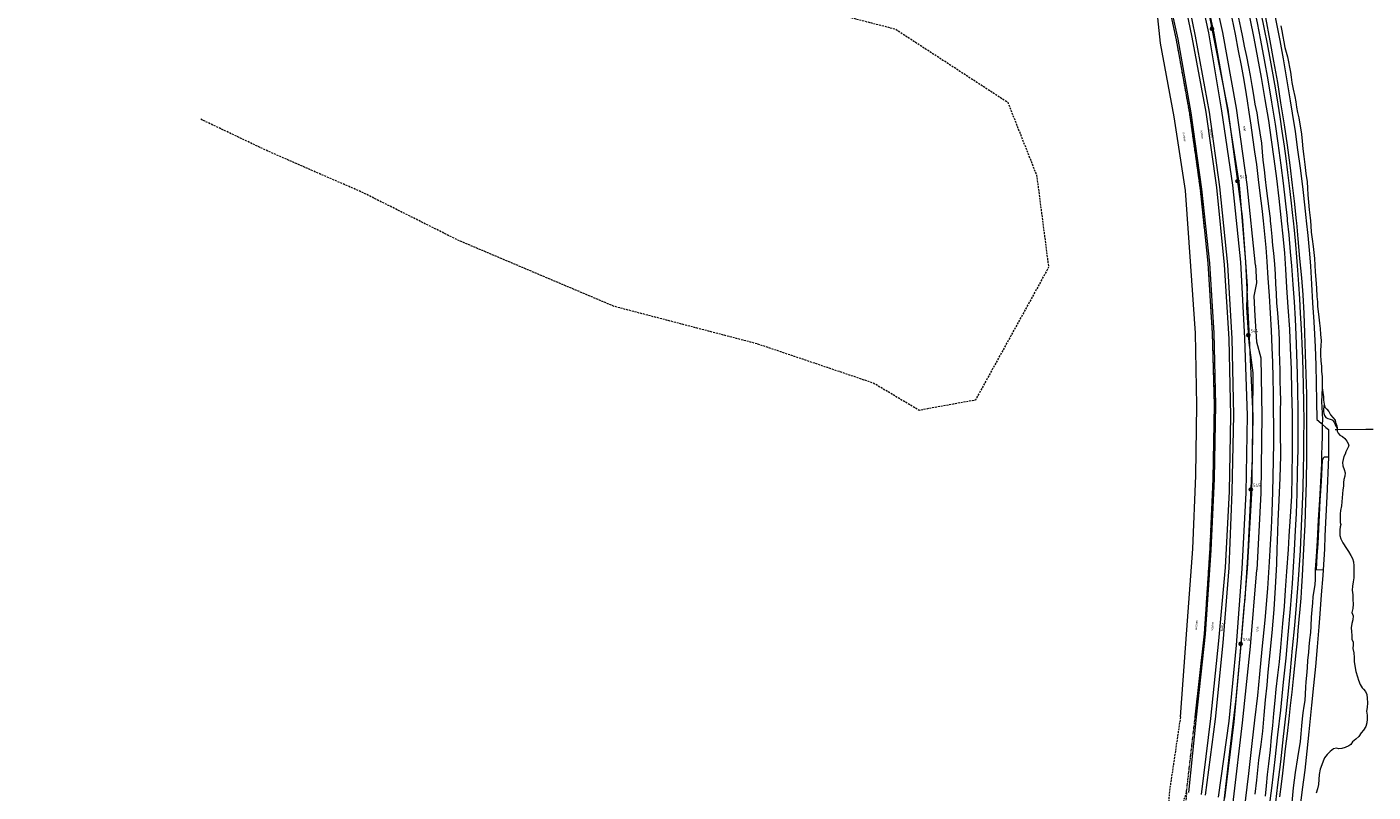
# Model space of a CAD drawing. Header units: metres. Extents: x 69428 to 72581, y 405279 to 408746.
# Tile 6 of 39: x 71582 to 72453, y 405881 to 406375. Entities that reach past the tile are written whole.
import ezdxf
from ezdxf.enums import TextEntityAlignment as Align

# ---------------------------------------------------------------- set-up
doc = ezdxf.new("R2010")
doc.units = ezdxf.units.M
for name, pattern in [('DASHDOT', [1, 0.5, -0.25, 0, -0.25]), ('HIDDEN', [0.375, 0.25, -0.125]), ('PHANTOM2', [1.25, 0.625, -0.125, 0.125, -0.125, 0.125, -0.125])]:
    doc.linetypes.add(name, pattern=pattern)
for name, color, linetype, lineweight in [('BS-BINNENKRUINLIJN-KPN', 253, 'CONTINUOUS', 0), ('BS-BINNENTEENLIJN-KPN', 253, 'CONTINUOUS', 0), ('BS-Dijkpaal', 2, 'CONTINUOUS', 25), ('BS-Dijkpaal @ 0.5', 2, 'CONTINUOUS', 25), ('BS-Dijkpaal @ 1', 2, 'CONTINUOUS', 25), ('BS-Dijkpaalnr', 6, 'CONTINUOUS', 25), ('BS-KANT-KREUKELBERM', 35, 'PHANTOM2', 0), ('BS-KANT-VERHARDING', 253, 'CONTINUOUS', 0), ('BS-KRUINLIJN', 253, 'CONTINUOUS', 0), ('BS-OVERIG-KPN', 253, 'CONTINUOUS', 0), ('BS-OVERIGE-TEKSTEN', 253, 'CONTINUOUS', 0), ('BS-PERKOENRIJ-MET-BETONBAND', 213, 'DASHDOT', 0), ('BS-RASTER', 253, 'RASTER', 0), ('BS-SCHEIDINGSL-TALUDBEKL-ONZB', 253, 'CONTINUOUS', 0), ('BS-SCHEIDINGSLIJN-TALUDBEKL', 253, 'CONTINUOUS', 0), ('BS-STORTSTEENLIJN', 253, 'CONTINUOUS', 0), ('BS-TUSSENBERM', 253, 'CONTINUOUS', 0), ('BS-WATERLIJN-KPN', 253, 'CONTINUOUS', 0), ('BS-ZANDLIJN', 2, 'HIDDEN', 20), ('THEORETISCHE_NULLIJN', 1, 'CONTINUOUS', 0)]:
    doc.layers.add(name, color=color, linetype=linetype, lineweight=lineweight)
doc.styles.add('ISO', font='ISO')
doc.linetypes.add('RASTER', pattern='A,3,-2,[200,RASTER,S=0.75,R=0,X=0,Y=0],-2,3', length=10)

# ---------------------------------------------------------------- blocks, each defined once
blk = doc.blocks.new('132')
at = {"layer": 'BS-Dijkpaal'}
h = blk.add_hatch(color=256, dxfattribs=at)
h.paths.add_polyline_path([(0, 0), (0, 1, 0.414214), (-1, 0)])
h.paths.add_polyline_path([(1, 0), (0, 0), (0, -1, 0.414214)])
for p, q in [((-1, 0), (1, 0)), ((0, -1), (0, 1))]:
    blk.add_line(p, q, dxfattribs=at)
blk.add_circle((0, 0), 1, dxfattribs=at)
blk = doc.blocks.new('*U98')
at = {"layer": 'BS-Dijkpaal @ 0.5', "xscale": 0.5, "yscale": 0.5, "zscale": 0.5}
blk.add_blockref('132', (72348.595, 406374.209), dxfattribs=at)
at = {"layer": 'BS-Dijkpaal @ 1'}
blk.add_blockref('132', (72348.595, 406374.209), dxfattribs=at)
blk = doc.blocks.new('*U103')
at = {"layer": 'BS-Dijkpaal @ 0.5', "xscale": 0.5, "yscale": 0.5, "zscale": 0.5}
blk.add_blockref('132', (72367.242, 405976.401), dxfattribs=at)
at = {"layer": 'BS-Dijkpaal @ 1'}
blk.add_blockref('132', (72367.242, 405976.401), dxfattribs=at)
blk = doc.blocks.new('*U104')
at = {"layer": 'BS-Dijkpaal @ 0.5', "xscale": 0.5, "yscale": 0.5, "zscale": 0.5}
blk.add_blockref('132', (72373.756, 406076.174), dxfattribs=at)
at = {"layer": 'BS-Dijkpaal @ 1'}
blk.add_blockref('132', (72373.756, 406076.174), dxfattribs=at)
blk = doc.blocks.new('*U105')
at = {"layer": 'BS-Dijkpaal @ 0.5', "xscale": 0.5, "yscale": 0.5, "zscale": 0.5}
blk.add_blockref('132', (72372.216, 406175.988), dxfattribs=at)
at = {"layer": 'BS-Dijkpaal @ 1'}
blk.add_blockref('132', (72372.216, 406175.988), dxfattribs=at)
blk = doc.blocks.new('*U106')
at = {"layer": 'BS-Dijkpaal @ 0.5', "xscale": 0.5, "yscale": 0.5, "zscale": 0.5}
blk.add_blockref('132', (72365.18, 406275.64), dxfattribs=at)
at = {"layer": 'BS-Dijkpaal @ 1'}
blk.add_blockref('132', (72365.18, 406275.64), dxfattribs=at)

msp = doc.modelspace()

# ---------------------------------------------------------------- linework, layer by layer
at = {"layer": 'BS-BINNENKRUINLIJN-KPN'}
for points in [[(72373.611, 406423.335), (72376.735, 406411.855), (72379.364, 406399.323), (72383.267, 406381.565), (72386.114, 406366.343), (72388.505, 406353.247), (72391.061, 406339.4), (72393.087, 406326.326), (72395.312, 406311.95), (72397.294, 406298.997), (72399.035, 406285.908), (72400.561, 406272.993), (72401.746, 406262.573), (72403.094, 406250)], [(72365.718, 406381.037), (72367.157, 406375.007), (72368.396, 406368.833), (72369.55, 406362.832), (72370.915, 406356.274), (72372.267, 406349.626), (72373.384, 406343.892), (72374.462, 406337.492), (72375.477, 406331.261), (72376.468, 406325.442), (72377.601, 406319.702), (72378.602, 406313.481), (72379.621, 406306.898), (72380.594, 406300.214), (72381.133, 406294.648), (72381.545, 406289.191), (72382.396, 406282.85), (72383.154, 406276.59), (72383.794, 406271.025), (72384.483, 406264.395), (72385.335, 406257.663), (72386.221, 406251.463), (72386.352, 406250)], [(72386.352, 406250), (72386.681, 406246.31), (72387.373, 406239.72), (72387.906, 406234.012), (72388.403, 406229.1), (72389.037, 406221.903), (72389.589, 406215.429), (72389.686, 406209.123), (72390.078, 406203.022), (72390.495, 406196.737), (72390.933, 406190.37), (72391.479, 406184.223), (72391.809, 406178.221), (72392.058, 406172.268), (72392.209, 406165.045), (72392.405, 406159.733), (72392.558, 406152.963), (72392.629, 406146.67), (72392.815, 406139.883), (72392.903, 406134.016), (72392.81, 406126.766), (72392.742, 406114.047), (72392.93, 406097.871), (72392.444, 406083.728), (72391.884, 406069.262), (72391.266, 406055.744), (72390.773, 406042.831), (72390.638, 406037.984)], [(72403.094, 406250), (72403.232, 406248.713), (72404.174, 406238.254), (72405.363, 406225.493), (72406.533, 406213.093), (72407.333, 406202.043), (72408.04, 406190.064), (72408.597, 406177.577), (72409.048, 406163.821), (72409.311, 406150.766), (72409.763, 406137.802), (72409.811, 406123.482), (72409.787, 406110.048), (72409.837, 406097.328), (72409.542, 406080.659), (72409.059, 406068.062), (72408.632, 406053.471), (72408.014, 406041.661), (72407.67, 406033.576)], [(72390.638, 406037.984), (72390.421, 406027.883), (72389.603, 406012.889), (72388.682, 405998.604), (72387.454, 405983.589), (72385.747, 405966.472), (72384.804, 405957.956), (72384.127, 405949.657), (72383.121, 405940.161), (72382.291, 405930.188), (72381.254, 405919.983), (72380.182, 405911.365), (72378.798, 405901.213), (72377.539, 405888.213), (72376.372, 405879.175)], [(72407.67, 406033.576), (72406.972, 406020.359), (72406.573, 406013.73), (72406.101, 406005.932), (72405.443, 405998.81), (72404.841, 405992.076), (72404.299, 405985.062), (72403.719, 405978.371), (72402.829, 405970.627), (72401.939, 405962.162), (72401.115, 405953.804), (72400.271, 405945.155), (72399.216, 405936.571), (72398.361, 405927.942), (72397.347, 405918.453), (72396.083, 405908.532), (72395.18, 405900.501), (72394.242, 405892.798), (72393.435, 405885.694), (72392.402, 405877.357)]]:
    msp.add_lwpolyline(points, dxfattribs=at)
at = {"layer": 'BS-BINNENTEENLIJN-KPN'}
for points in [[(72364.065, 406422.261), (72367.556, 406407.299), (72370.438, 406394.52), (72373.231, 406380.804), (72375.658, 406368.139), (72378.192, 406355.376), (72380.398, 406342.739), (72382.926, 406328.328), (72385.156, 406314.768), (72387.034, 406302.395), (72388.747, 406290.022), (72390.336, 406277.428), (72391.831, 406264.413), (72393.201, 406252.128), (72393.434, 406250)], [(72393.434, 406250), (72394.523, 406240.042), (72395.536, 406229.004), (72396.249, 406218.661), (72396.96, 406206.896), (72397.724, 406194.135), (72398.727, 406179.966), (72399.244, 406167.517), (72399.976, 406154.114), (72400.202, 406139.581), (72400.442, 406125.022), (72400.464, 406113.789), (72400.521, 406100.4), (72400.306, 406085.223), (72400.062, 406071.854), (72399.259, 406058.722), (72398.326, 406046.058), (72397.862, 406037.352)], [(72419.856, 406141.942), (72419.539, 406132.997), (72419.651, 406129.466), (72419.884, 406125.514), (72420.111, 406121.199), (72420.024, 406118.408)], [(72420.024, 406118.408), (72419.904, 406115.162), (72419.862, 406110.357), (72419.795, 406104.801), (72419.53, 406098.343), (72419.426, 406092.999), (72418.813, 406081.226), (72418.138, 406069.507), (72417.446, 406056.519), (72416.727, 406042.923), (72416.049, 406032.807)], [(72397.862, 406037.352), (72396.892, 406023.1), (72396.07, 406011.182), (72395.341, 406000.435), (72394.292, 405989.629), (72393.573, 405981.812), (72393.003, 405974.09), (72392.019, 405964.714), (72390.941, 405956.079), (72389.949, 405947.127), (72389.252, 405939.76), (72388.491, 405931.355), (72387.846, 405923.659), (72386.977, 405915.917), (72386.249, 405907.715), (72385.171, 405898.856), (72384.427, 405891.95), (72383.711, 405884.569), (72382.974, 405877.892)], [(72416.049, 406032.807), (72415.435, 406024.428), (72415.347, 406018.228), (72415.152, 406014.543), (72414.483, 406010.781), (72413.96, 406006.803), (72413.72, 406002.906), (72413.162, 405998.265), (72412.907, 405993.656), (72412.619, 405987.882), (72412.335, 405983.801), (72411.808, 405978.963), (72411.422, 405974.366), (72411.018, 405970.82), (72410.561, 405965.715), (72410.162, 405960.905), (72409.721, 405955.888), (72409.356, 405951.889), (72409.208, 405948.347), (72408.999, 405943.857), (72408.661, 405939.783), (72408.118, 405936.069), (72407.484, 405931.681), (72407.054, 405927.884), (72406.675, 405923.382), (72406.231, 405918.099), (72405.664, 405913.127), (72403.895, 405902.596), (72402.397, 405893.257), (72401.235, 405883.301), (72400.397, 405873.759)]]:
    msp.add_lwpolyline(points, dxfattribs=at)
at = {"layer": 'BS-KANT-KREUKELBERM', "ltscale": 3, "flags": 128}
msp.add_lwpolyline([(72332.251327, 405880.701528), (72337.774223, 405928.938905)], dxfattribs=at)
at = {"layer": 'BS-KANT-VERHARDING'}
for points in [[(72371.471979, 406273.440923), (72364.504681, 406322.863134), (72355.675805, 406371.714416), (72344.838717, 406420.525414), (72332.640272, 406467.705133), (72317.950145, 406516.535382), (72301.637942, 406563.321949), (72283.562675, 406610.003998), (72263.718836, 406655.715716), (72242.184368, 406700.684401)], [(72376.720393, 406221.228966), (72371.471979, 406273.440923)], [(72376.720393, 406221.228966), (72377.474797, 406209.810351), (72375.788781, 406201.28917), (72376.352051, 406188.469271), (72377.357636, 406171.720702), (72380.149009, 406161.27747), (72380.940943, 406124.118544), (72380.225993, 406073.872698), (72377.724482, 406024.300328)], [(72332.974816, 405626.839713), (72332.987428, 405627.141004), (72338.846943, 405676.327812), (72344.873817, 405727.029503), (72350.724658, 405776.137683), (72356.627614, 405826.08334), (72362.544814, 405875.607181), (72368.363339, 405925.383567), (72373.537838, 405974.585651), (72377.724482, 406024.300328)]]:
    msp.add_lwpolyline(points, dxfattribs=at)
at = {"layer": 'BS-KRUINLIJN'}
msp.add_lwpolyline([(72356.890179, 405876.611938), (72362.979973, 405925.919893), (72367.580538, 405975.729904), (72371.634594, 406024.795399), (72374.466459, 406073.499194), (72375.231919, 406123.876233), (72372.842935, 406174.168698), (72370.593472, 406223.478061), (72366.348564, 406273.188764), (72358.836929, 406321.597926), (72350.015846, 406371.315975), (72339.430679, 406419.432457), (72327.314166, 406467.304789), (72312.459289, 406514.96191), (72296.819866, 406563.325293), (72278.851837, 406608.03514), (72259.168858, 406653.571455), (72237.833154, 406698.741409), (72214.230625, 406742.094217), (72189.76905, 406786.037455), (72163.405719, 406826.87151), (72136.026636, 406868.819837), (72105.063883, 406908.72078)], dxfattribs=at)
at = {"layer": 'BS-OVERIG-KPN'}
for points in [[(72368.205, 406422.023), (72370.908, 406410.447), (72373.281, 406399.68), (72375.521, 406388.952), (72377.794, 406377.957), (72379.932, 406366.848), (72382.333, 406353.987), (72384.692, 406341.151), (72387.161, 406326.81), (72389.438, 406312.448), (72391.304, 406300.207), (72393.252, 406285.861), (72394.681, 406274.229), (72395.992, 406262.953), (72397.225, 406251.553), (72397.383, 406250)], [(72371.639, 406423.207), (72374.982, 406408.963), (72377.801, 406396.384), (72380.334, 406384.396), (72382.471, 406373.978), (72384.277, 406364.336), (72386.209, 406353.914), (72387.948, 406344.298), (72389.652, 406334.703), (72391.171, 406325.442), (72392.446, 406317.227), (72393.833, 406307.958), (72395.294, 406298.331), (72396.401, 406290.263), (72397.593, 406281.132), (72398.627, 406272.644), (72399.697, 406263.308), (72400.755, 406253.502), (72401.127, 406250)], [(72353.06, 406418.559), (72356.128, 406405.587), (72358.993, 406392.693), (72361.457, 406381.126), (72363.663, 406370.634), (72365.655, 406360), (72367.494, 406350.349), (72368.755, 406343.26), (72370.018, 406335.723), (72371.414, 406327.467), (72372.542, 406320.293), (72373.746, 406311.838), (72374.927, 406303.893), (72376.212, 406294.626), (72377.361, 406286.375), (72378.575, 406276.714), (72379.691, 406267.923), (72380.801, 406258.029), (72381.674, 406250)], [(72381.674, 406250), (72381.679, 406249.955), (72382.588, 406241.379), (72383.41, 406232.702), (72384.17, 406223.574), (72384.889, 406212.909), (72385.591, 406201.486), (72386.279, 406190.171), (72386.888, 406179.103), (72387.452, 406168.031), (72387.79, 406158.274), (72388.116, 406148.528), (72388.278, 406137.943), (72388.342, 406128.193), (72388.392, 406116.656), (72388.456, 406106.393), (72388.262, 406095.483), (72387.945, 406084.287), (72387.804, 406074.646), (72387.324, 406061.597)], [(72397.383, 406250), (72398.315, 406240.849), (72399.306, 406229.919), (72400.057, 406220.839), (72400.916, 406208.833), (72401.737, 406197.644), (72402.368, 406186.373), (72402.829, 406176.228), (72403.286, 406163.805), (72403.755, 406151.096), (72404.053, 406139.724), (72404.167, 406128.068), (72404.158, 406114.652), (72404.161, 406102.299), (72403.871, 406087.879), (72403.535, 406073.648), (72403.052, 406060.628), (72402.542, 406049.599), (72401.883, 406036.945)], [(72401.127, 406250), (72401.766, 406243.983), (72402.607, 406234.637), (72403.323, 406226.39), (72403.923, 406218.099), (72404.638, 406208.968), (72405.286, 406199.446), (72405.791, 406190.319), (72406.351, 406180.01), (72406.758, 406170.599), (72407.167, 406160.905), (72407.383, 406152.534), (72407.586, 406143.988), (72407.876, 406132.018), (72407.992, 406120.346), (72407.935, 406109.142), (72407.85, 406099.127), (72407.66, 406089.106), (72407.392, 406077.353), (72406.988, 406066.569), (72406.615, 406057.456), (72406.127, 406047.261), (72405.633, 406036.747)], [(72421.226, 406131.313), (72420.8, 406128.091), (72420.902, 406126.59), (72421.083, 406125.367), (72421.485, 406124.105), (72422.298, 406122.809), (72423.597, 406122.104), (72425.178, 406121.741), (72426.333, 406121.221), (72427.08, 406120.633), (72427.865, 406119.254), (72428.55, 406117.691), (72429.697, 406115.849)], [(72423.939, 406097.208), (72422.04, 406097.168), (72421.327, 406097.023), (72420.724, 406096.692), (72419.956, 406095.246), (72419.267, 406081.677), (72418.489, 406069.129), (72417.74, 406054.988), (72417.067, 406041.335), (72416.462, 406033.262)], [(72387.324, 406061.597), (72386.855, 406051.11), (72386.289, 406040.54)], [(72386.289, 406040.54), (72385.666, 406029.303), (72384.495, 406012.212), (72382.767, 405991.647), (72381.006, 405972.857), (72379.432, 405956.667), (72378.002, 405942.929), (72376.157, 405926.897), (72374.408, 405911.873), (72372.25, 405892.528), (72369.221, 405867.635)], [(72401.883, 406036.945), (72400.526, 406015.404), (72399.204, 405998.919), (72397.73, 405982.236), (72396.331, 405967.176), (72394.809, 405951.607), (72392.879, 405933.396), (72391.032, 405917.421), (72389.263, 405901.49), (72387.377, 405884.756), (72385.32, 405868.149)], [(72405.633, 406036.747), (72404.457, 406017.924), (72403.147, 406001.489), (72402.037, 405988.247), (72400.625, 405973.544), (72399.249, 405958.975), (72397.937, 405945.677), (72396.38, 405931.389), (72394.716, 405916.418), (72392.914, 405900.096), (72391.147, 405885.262), (72389.098, 405868.444)], [(72416.462, 406033.262), (72415.99, 406024.472), (72420.518, 406024.294)]]:
    msp.add_lwpolyline(points, dxfattribs=at)
at = {"layer": 'BS-PERKOENRIJ-MET-BETONBAND', "ltscale": 2, "flags": 128}
msp.add_lwpolyline([(72337.754348, 405928.941141), (72343.818674, 405982.824729), (72347.340909, 406037.28018), (72349.448535, 406083.182287), (72350.309891, 406130.897567), (72348.982176, 406177.248006), (72346.184068, 406222.58065), (72341.094474, 406270.912006), (72334.208537, 406319.620275), (72325.661486, 406366.991155), (72316.204275, 406410.889493), (72303.435975, 406460.439637), (72287.90133, 406511.580846), (72272.002606, 406557.269112), (72255.492716, 406599.399821), (72236.336347, 406643.692078)], dxfattribs=at)
at = {"layer": 'BS-RASTER', "flags": 128}
for points in [[(72035.644, 407065.377), (72035.72, 407062.243), (72035.547, 407058.05), (72035.379, 407056.626), (72035.063, 407053.951), (72034.643, 407052.044), (72034.256, 407050.156), (72040.758, 407043.457), (72045.976, 407037.816), (72054.478, 407028.89), (72062.883, 407019.999), (72068.355, 407014.156), (72076.795, 407005.07), (72084.994, 406996.115), (72093.068, 406986.697), (72100.943, 406977.367), (72108.855, 406967.89), (72116.521, 406958.596), (72121.49, 406952.307), (72126.672, 406945.824), (72131.674, 406939.457), (72136.77, 406932.809), (72141.602, 406926.431), (72149.06, 406916.602), (72156.271, 406906.732), (72161.027, 406900.227), (72165.793, 406893.502), (72170.591, 406886.705), (72175.329, 406880.066), (72180.042, 406873.301), (72184.779, 406866.489), (72189.402, 406859.628), (72196.353, 406849.432), (72203.068, 406839.232), (72207.443, 406832.335), (72211.954, 406825.352), (72216.23, 406818.36), (72222.608, 406807.947), (72226.861, 406800.747), (72233.119, 406790.291), (72241.297, 406776.163), (72247.352, 406765.498), (72253.46, 406754.646), (72259.258, 406743.993), (72265.11, 406732.936), (72270.599, 406722.457), (72276.046, 406711.666), (72279.702, 406704.171), (72283.329, 406696.972), (72286.96, 406689.526), (72290.384, 406682.157), (72293.734, 406674.676), (72297.174, 406667.263), (72300.441, 406659.779), (72303.8, 406652.415), (72307.191, 406644.67), (72311.847, 406633.615), (72316.565, 406622.235), (72321.177, 406610.76), (72322.719, 406606.925), (72325.622, 406599.217), (72328.328, 406591.691), (72332.677, 406580.159), (72335.541, 406572.696), (72339.903, 406561.153), (72342.646, 406553.491), (72345.277, 406545.537), (72347.751, 406537.808), (72351.704, 406525.935), (72355.337, 406514.271), (72357.665, 406506.464), (72361.103, 406494.922), (72364.572, 406483.334), (72366.908, 406475.368), (72368.034, 406471.573), (72371.105, 406459.972), (72374.222, 406448.17), (72377.233, 406436.647), (72380.216, 406425.129), (72383.034, 406413.526), (72385.332, 406401.762), (72387.79, 406390.09), (72390.136, 406378.371), (72392.509, 406366.489), (72394.721, 406354.813), (72397.393, 406339.273), (72399.282, 406327.639), (72400.572, 406319.523), (72402.422, 406307.669), (72404.077, 406295.904), (72405.671, 406284.102), (72407.148, 406272.224), (72407.712, 406268.267), (72408.501, 406260.37), (72409.328, 406252.186), (72409.564, 406250), (72410.583, 406240.557), (72411.649, 406228.709), (72412.343, 406220.569), (72413.028, 406208.947), (72413.723, 406196.874), (72414.468, 406184.579), (72414.886, 406176.707), (72415.373, 406168.499), (72415.784, 406156.657), (72416.083, 406144.93), (72416.231, 406133.382), (72416.539, 406121.527), (72419.21, 406119.114), (72420.024, 406118.408), (72422.368, 406116.348), (72424.011, 406114.99), (72424.085, 406101.153), (72423.939, 406097.208), (72422.989, 406071.586), (72421.748, 406046.229), (72421.379, 406037.548), (72420.518, 406024.294), (72420.281, 406020.66), (72419.341, 406008.008), (72418.37, 405995.847), (72417.686, 405987.36), (72416.642, 405974.503), (72415.573, 405961.66), (72414.394, 405949.325), (72413.047, 405936.696), (72411.344, 405919.454), (72410.045, 405907.013), (72408.626, 405894.594), (72407.02, 405882.211), (72405.06, 405866.139), (72403.033, 405849.172), (72401.034, 405832.476), (72399, 405815.892), (72396.735, 405795.386), (72394.857, 405779.31), (72393.632, 405762.839), (72392.531, 405746.481), (72391.698, 405734.072), (72391.205, 405725.888), (72390.735, 405717.682), (72390.063, 405705.599), (72389.191, 405693.166), (72388.82, 405685.03), (72388.464, 405676.913), (72387.862, 405664.823), (72387.312, 405652.5), (72386.731, 405640.293), (72386.091, 405627.828), (72385.47, 405615.449), (72384.848, 405602.962), (72384.106055, 405589.794766)], [(72428.316, 406114.982), (72429.679, 406114.959), (72448.116, 406115.171), (72452.895, 406115.195)]]:
    msp.add_lwpolyline(points, dxfattribs=at)
at = {"layer": 'BS-SCHEIDINGSL-TALUDBEKL-ONZB'}
msp.add_lwpolyline([(72337.774223, 405928.938905), (72343.838602, 405982.822964), (72347.36088, 406037.279076), (72349.468527, 406083.181648), (72350.329896, 406130.897673), (72349.002158, 406177.248909), (72346.204004, 406222.582315), (72341.114326, 406270.914454), (72334.228287, 406319.623452), (72325.681108, 406366.995038), (72316.223743, 406410.894097), (72303.455235, 406460.445041), (72287.920351, 406511.587041), (72272.021368, 406557.27605), (72255.51121, 406599.407441), (72236.354704, 406643.700017)], dxfattribs=at)
at = {"layer": 'BS-SCHEIDINGSLIJN-TALUDBEKL'}
for points in [[(72341.863898, 405878.926748), (72347.825193, 405928.110406), (72353.129236, 405978.366247), (72357.449486, 406025.671712), (72359.984703, 406074.966778), (72360.819997, 406123.863979), (72359.683296, 406173.696912), (72356.831792, 406221.585096), (72351.736059, 406271.532366), (72344.942283, 406320.23266), (72335.900737, 406368.694143), (72325.94264, 406416.596775), (72313.818934, 406462.086515), (72299.391379, 406510.970478), (72282.913365, 406557.634385), (72265.25802, 406602.806904), (72245.713935, 406648.0334), (72224.24777, 406692.578342), (72224.246303, 406692.579794), (72201.418122, 406736.409468), (72177.019429, 406778.606649), (72151.939109, 406819.285946), (72122.986002, 406860.022547), (72092.97618, 406900.602093)], [(72344.472751, 405878.408335), (72350.8885, 405927.743336), (72355.961534, 405977.073661), (72359.681625, 406025.557314), (72361.762877, 406074.646602), (72362.883482, 406124.508254), (72361.789382, 406173.825964), (72358.851888, 406221.436034), (72353.751588, 406271.957784), (72346.935648, 406320.316714), (72338.04207, 406369.477663), (72328.203761, 406417.055082), (72315.9641, 406462.421056), (72301.193133, 406511.568827), (72285.039419, 406558.425101), (72267.321432, 406603.937441), (72247.963095, 406648.853814), (72226.546126, 406693.989799), (72203.832535, 406737.40389), (72179.267563, 406780.270607), (72153.560747, 406820.338618), (72124.990143, 406861.685599), (72095.295885, 406902.05153)], [(72333.67602, 405880.161247), (72338.565203, 405928.893713), (72344.543904, 405982.601555), (72348.081604, 406037.008543), (72350.168312, 406083.090129), (72351.135068, 406130.97651), (72349.985208, 406177.286621), (72347.22137, 406222.576378), (72342.113364, 406270.447689), (72335.256659, 406319.722499), (72326.655963, 406367.444942), (72317.133079, 406411.300149), (72304.77573, 406460.305008), (72289.09602, 406512.000599), (72273.156552, 406557.67538), (72257.069531, 406598.219436), (72237.474986, 406644.299564)]]:
    msp.add_lwpolyline(points, dxfattribs=at)
at = {"layer": 'BS-STORTSTEENLIJN', "flags": 128}
msp.add_lwpolyline([(72328.21909, 405929.113104), (72332.349457, 405985.365524), (72336.348467, 406037.835516), (72338.266885, 406085.193726), (72338.922696, 406130.801821), (72338.070678, 406177.260496), (72335.015506, 406220.628272), (72331.433505, 406269.550893), (72324.062266, 406317.156093), (72315.345246, 406364.906553), (72310.506424, 406410.070553), (72294.589431, 406459.005637), (72279.718467, 406505.142082), (72263.102554, 406553.485526), (72247.406562, 406593.471248), (72227.288334, 406639.928373), (72207.314175, 406683.767115), (72184.391806, 406723.77846), (72161.401203, 406764.678971), (72133.629397, 406809.073061), (72106.391837, 406847.648866), (72078.608089, 406886.289108)], dxfattribs=at)
at = {"layer": 'BS-TUSSENBERM'}
msp.add_lwpolyline([(72352.776011, 405877.101302), (72359.857691, 405926.310035), (72364.400125, 405975.583944), (72368.232067, 406024.91521), (72370.763697, 406074.092668), (72371.593137, 406124.046568), (72369.971982, 406174.16065), (72367.376267, 406223.190765), (72362.16148, 406273.051682), (72355.056061, 406321.11309), (72346.648908, 406371.467412), (72336.186629, 406418.964515), (72323.530508, 406465.451943), (72309.746157, 406514.171981), (72292.446889, 406561.521652), (72275.49761, 406606.535936), (72255.94116, 406652.17918), (72233.573362, 406697.122357), (72210.792216, 406740.647881), (72186.25511, 406783.847732), (72159.669405, 406824.44762), (72132.493175, 406866.279367), (72101.95197, 406906.669134)], dxfattribs=at)
at = {"layer": 'BS-WATERLIJN-KPN'}
for points in [[(72393.264, 406376.035), (72393.793, 406372.838), (72394.494, 406369.238), (72395.066, 406365.799), (72395.809, 406361.964), (72396.733, 406358.978), (72397.51, 406356.112), (72398.081, 406352.814), (72398.749, 406349.295), (72399.477, 406346.21), (72399.942, 406342.842), (72400.423, 406339.342), (72401.208, 406335.148), (72402.285, 406330.468), (72402.865, 406326.941), (72403.421, 406323.545), (72404.079, 406320.094), (72404.867, 406316.643), (72405.34, 406313.687), (72405.912, 406310.164), (72406.566, 406305.905), (72407.061, 406301.445), (72407.431, 406296.432), (72408.013, 406291.483), (72408.71, 406286.295), (72409.445, 406280.675), (72410.173, 406275.203), (72410.544, 406271.075), (72410.705, 406266.817), (72411.035, 406262.055), (72411.55, 406257.08), (72412.115, 406251.977), (72412.311, 406250)], [(72412.311, 406250), (72412.635, 406246.74), (72412.916, 406242.583), (72413.386, 406238.169), (72414.07, 406233.299), (72414.58, 406229.406), (72414.959, 406225.617), (72415.229, 406221.31), (72415.506, 406217.031), (72415.943, 406212.113), (72416.293, 406206.42), (72416.573, 406201.112), (72416.997, 406197.534), (72416.99, 406194.532), (72417.433, 406191.263), (72417.803, 406187.659), (72418.259, 406183.83), (72418.661, 406180.266), (72418.967, 406176.39), (72419.194, 406172.506), (72419.183, 406169.121), (72418.896, 406166.234), (72418.893, 406163.314), (72419.166, 406159.455), (72419.411, 406155.804), (72419.549, 406152.558), (72419.92, 406149.326), (72419.907, 406145.666), (72419.856, 406141.942)], [(72419.856, 406141.942), (72420.407, 406138.977), (72420.785, 406136.101), (72420.773, 406134.053), (72421.226, 406131.313)], [(72421.226, 406131.313), (72421.662, 406129.485), (72422.863, 406128.096), (72424.27, 406126.715), (72425.426, 406124.495), (72426.894, 406122.719), (72428.288, 406120.966), (72428.668, 406119.427), (72429.407, 406117.296), (72429.697, 406115.849)], [(72429.697, 406115.849), (72429.679, 406114.959)], [(72429.679, 406114.959), (72429.655, 406113.862), (72430.259, 406112.696), (72431.467, 406111.405), (72433.098, 406110.473), (72434.611, 406109.163), (72435.91, 406107.521), (72436.853, 406105.837), (72437.216, 406104.39), (72436.3, 406102.679), (72435.265, 406100.643), (72434.766, 406099.001), (72433.978, 406097.432), (72433.438, 406095.672), (72433.034, 406093.752), (72433.343, 406091.472), (72434.155, 406089.214), (72434.729, 406087.076), (72434.641, 406084.762), (72433.934, 406082.676), (72433.792, 406080.804), (72433.808, 406078.338), (72433.414, 406076.011), (72433.197, 406073.362), (72432.984, 406070.793), (72432.588, 406068.28), (72432.38, 406065.652), (72431.879, 406062.551), (72431.547, 406060.553), (72431.67, 406058.61), (72431.626, 406056.567), (72431.638, 406054.941), (72432.008, 406053.595), (72431.655, 406051.99), (72431.281, 406050.097), (72431.359, 406048.336), (72431.487, 406046.349), (72432.099, 406044.234), (72433.315, 406041.801)], [(72433.315, 406041.801), (72433.685, 406041.028), (72435.185, 406038.751), (72436.889, 406036.036), (72438.555, 406033.505), (72439.665, 406031.509), (72440.233, 406029.503), (72440.417, 406026.738), (72440.433, 406023.791), (72440.407, 406021.778), (72440.409, 406019.159), (72440.056, 406016.548), (72439.521, 406013.777), (72439.404, 406011.172), (72439.801, 406008.003), (72439.834, 406005.057), (72440.003, 406001.957), (72439.872, 405999.159), (72439.239, 405996.611), (72439.948, 405994.41), (72439.824, 405991.923), (72439.09, 405989.447), (72438.716, 405986.748), (72438.87, 405984.299), (72439.249, 405981.663), (72439.23, 405979.219), (72439.979, 405977.641), (72439.914, 405975.694), (72439.799, 405973.452), (72440.47, 405970.566), (72440.722, 405967.551), (72440.552, 405964.941), (72441.096, 405962.072), (72441.822, 405958.567), (72442.787, 405954.987), (72443.477, 405952.858), (72444.526, 405950.085), (72445.866, 405947.975), (72446.77, 405947.046), (72447.973, 405945.585), (72448.757, 405943.709), (72449.159, 405941.177), (72449.339, 405938.233), (72449.054, 405935.147), (72448.741, 405932.719), (72449.056, 405930.151), (72449.066, 405927.582), (72448.91, 405925.255), (72448.181, 405922.865), (72446.658, 405920.592), (72445.208, 405918.836), (72443.719, 405916.542), (72441.746, 405914.631), (72439.616, 405912.954), (72438.533, 405911.237), (72437.137, 405910.473), (72434.809, 405909.429), (72432.769, 405908.784), (72430.776, 405908.548), (72429.226, 405908.936), (72427.251, 405908.468), (72425.203, 405906.835), (72423.189, 405904.749), (72421.561, 405902.548), (72420.698, 405900.403), (72419.686, 405898.027), (72418.626, 405895.345), (72418.103, 405891.939), (72417.79, 405888.634), (72417.539, 405885.372), (72416.869, 405882.568), (72415.977, 405879.877)]]:
    msp.add_lwpolyline(points, dxfattribs=at)
at = {"layer": 'BS-ZANDLIJN', "ltscale": 5, "flags": 128}
for points in [[(70582.100819, 407400.567413), (70596.337839, 407352.250134), (70620.018738, 407332.028303), (70675.182814, 407295.620599), (70728.946775, 407262.152442), (70766.845938, 407235.730224), (70819.728529, 407195.216155), (70889.320686, 407145.169069), (70934.272199, 407124.206823), (70989.215939, 407120.178466), (71042.0985, 407113.132541), (71084.404578, 407098.159947), (71133.761654, 407071.73773), (71195.457984, 407066.453289), (71287.121109, 407101.682917), (71354.987096, 407138.674016), (71421.971682, 407173.903644), (71491.600412, 407201.206604), (71529.55526, 407206.084466), (71576.212538, 407187.995495), (71642.816586, 407163.425063), (71713.634531, 407109.244176), (71698.263922, 406982.480993), (71689.388909, 406964.743597), (71692.347235, 406944.049968), (71695.305579, 406930.254219), (71663.749979, 406889.852366), (71608.527648, 406868.173332), (71565.138692, 406837.625592), (71533.583093, 406808.063265), (71493.152462, 406788.35505), (71449.763488, 406781.457171), (71395.527284, 406789.340455), (71330.44385, 406793.282101), (71281.138206, 406792.296688), (71264.374289, 406772.588473), (71305.791028, 406757.807309), (71330.44385, 406737.11368), (71368.902245, 406705.580535), (71452.673909, 406640.24421), (71514.321007, 406594.538588), (71589.888429, 406552.80737), (71695.285104, 406497.165747), (71838.113885, 406446.156474), (71965.225388, 406415.4481), (72053.22565, 406397.302232), (72143.709169, 406374.038807), (72216.434459, 406326.690896), (72235.166724, 406279.342986), (72242.880026, 406219.882825), (72195.498392, 406133.995924), (72159.135738, 406127.389245), (72129.384476, 406145.007067), (72054.455383, 406170.332691), (71961.895918, 406194.5572), (71860.521259, 406237.500655), (71798.814949, 406268.331852), (71738.210532, 406294.758584), (71694.134612, 406315.679754)], [(72328.21909, 405929.113104), (72321.158316, 405881.467312), (72316.573703, 405829.827876), (72332.251327, 405880.701528), (72327.593937, 405829.348386), (72322.062699, 405780.641824), (72317.823051, 405731.223697), (72310.631578, 405679.293616), (72306.839995, 405631.915275), (72305.412279, 405618.750568), (72302.253918, 405611.080129), (72294.65935, 405609.549838), (72289.785315, 405611.923915), (72278.961, 405616.638), (72234.461257, 405636.017381)]]:
    msp.add_lwpolyline(points, dxfattribs=at)
at = {"layer": 'THEORETISCHE_NULLIJN'}
msp.add_lwpolyline([(72337.384, 406431.008), (72358.928, 406321.856), (72364.368, 406281.888), (72368.152, 406252.768), (72370.176, 406226.176), (72371.32, 406207.776), (72370.944, 406193.92), (72372.544, 406171.36), (72375.016, 406151.616), (72374.904, 406122.144), (72374.6, 406096.32), (72373.384, 406067.296), (72371.888, 406035.904), (72369.816, 406005.376), (72369.336, 406000), (72366.576, 405968.896), (72364.024, 405940.832), (72361.52, 405919.328), (72359.504, 405902.784), (72356.36, 405874.688)], dxfattribs=at)
msp.add_lwpolyline([(72337.384, 406431.008), (72358.928, 406321.856), (72364.368, 406281.888), (72368.152, 406252.768), (72370.176, 406226.176), (72371.32, 406207.776), (72370.944, 406193.92), (72372.544, 406171.36), (72375.016, 406151.616), (72374.904, 406122.144), (72374.6, 406096.32), (72373.384, 406067.296), (72371.888, 406035.904), (72369.816, 406005.376), (72369.336, 406000), (72366.576, 405968.896), (72364.024, 405940.832), (72361.52, 405919.328), (72359.504, 405902.784), (72356.36, 405874.688)], dxfattribs=at)

# ---------------------------------------------------------------- block references
at = {"layer": 'BS-Dijkpaal'}
for name in ['*U98', '*U106', '*U105', '*U104', '*U103']:
    msp.add_blockref(name, (0, 0), dxfattribs=at)

# ---------------------------------------------------------------- texts
at = {"layer": 'BS-Dijkpaalnr', "char_height": 2, "width": 9.44080876, "attachment_point": 7, "style": 'ISO'}
for s, insert in [(' 543{\\Fisocp|c0;\\P\\H0.2x; }', (72365.18, 406275.64)), (' 544{\\Fisocp|c0;\\P\\H0.2x; }', (72372.216, 406175.988)), (' 545{\\Fisocp|c0;\\P\\H0.2x; }', (72373.756, 406076.174)), (' 546{\\Fisocp|c0;\\P\\H0.2x; }', (72367.242, 405976.401))]:
    msp.add_mtext(s, dxfattribs=dict(at, insert=insert))
at = {"layer": 'BS-OVERIGE-TEKSTEN', "width": 0.68}
for s, rotation, p in [('basalton', 277.922282, (72342.239026, 406305.738022)), ('basalton', 277.941953, (72348.12926, 406306.57073)), ('asfalt', 278.023943, (72369.7639, 406309.629241)), ('stortsteen', 278.801437, (72330.716, 406304.109)), ('basalton', 278.046619, (72336.996845, 406304.996929)), ('stortsteen', 85.641604, (72338.526, 405988.333)), ('basalton', 86.279366, (72344.370642, 405987.954962)), ('basalton', 86.279366, (72348.858795, 405987.664664)), ('basalton', 84.782114, (72355.198921, 405987.254578)), ('asfalt', 85.185935, (72377.977475, 405985.781238))]:
    msp.add_text(s, height=1.25, rotation=rotation, dxfattribs=at).set_placement(p, align=Align.MIDDLE)

doc.saveas('drawing.dxf')
